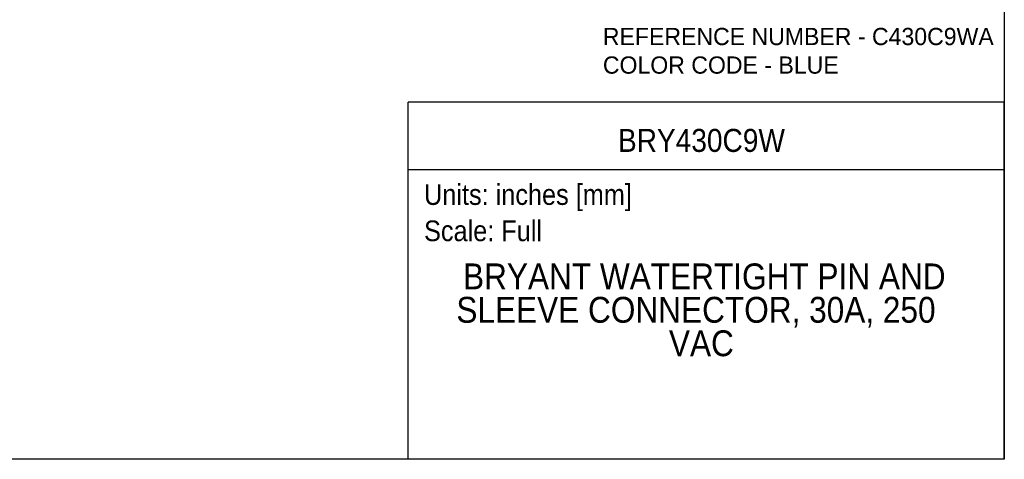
# Model space of a CAD drawing. Header units: inches. Extents: x 0 to 33, y 0 to 25.5.
# Tile 12 of 22: x 11.6 to 33, y 0 to 9.6. Entities that reach past the tile are written whole.
import ezdxf
from ezdxf.enums import TextEntityAlignment as Align

# ---------------------------------------------------------------- set-up
doc = ezdxf.new("R2010")
doc.units = ezdxf.units.IN
doc.header["$LTSCALE"] = 3
doc.header["$MEASUREMENT"] = 0
doc.linetypes.add('SLD-Solid', pattern=[0])
doc.layers.add('SLD-DEFPOINTS', color=7, linetype='Continuous')
doc.layers.add('TEXT', color=140, linetype='SLD-Solid', lineweight=25)
doc.styles.add('SLDTEXTSTYLE0', font='GOTHIC.TTF', dxfattribs={"width": 0.913})
doc.styles.add('SLDTEXTSTYLE1', font='CenturyGothic')

# ---------------------------------------------------------------- blocks, each defined once
blk = doc.blocks.new('SW_NOTE_0')
at = {"layer": 'TEXT', "color": 0, "insert": (0, 0.575), "char_height": 0.45, "attachment_point": 1, "style": 'SLDTEXTSTYLE0'}
blk.add_mtext('Scale: Full', dxfattribs=at)
blk = doc.blocks.new('SW_NOTE_0_1')
at = {"layer": 'TEXT', "color": 0, "insert": (0, 0.575), "char_height": 0.45, "attachment_point": 1, "style": 'SLDTEXTSTYLE0'}
blk.add_mtext('Units: inches [mm]', dxfattribs=at)
blk = doc.blocks.new('Block1')
at = {"layer": 'TEXT'}
for p, q in [((33, 7.767), (20.037, 7.767)), ((20.037, 0), (20.037, 7.767)), ((33, 0), (33, 7.767)), ((20.037, 6.307), (33, 6.307)), ((33, 0), (20.037, 0))]:
    blk.add_line(p, q, dxfattribs=at)
for name, p in [('SW_NOTE_0_1', (20.384, 5.41)), ('SW_NOTE_0', (20.384, 4.621))]:
    blk.add_blockref(name, p, dxfattribs=at)
at = {"layer": 'TEXT', "color": 140, "style": 'SLDTEXTSTYLE0', "width": 0.913}
for tag, height, p in [('AUTOATTR0', 0.5, (24.6, 6.538)), ('AUTOATTR1_0', 0.562, (21.231, 3.53)), ('AUTOATTR1_1', 0.562, (21.086, 2.803)), ('AUTOATTR1_2', 0.562, (25.708, 2.075))]:
    blk.add_attdef(tag, text='', height=height, dxfattribs=at).set_placement(p, align=Align.BOTTOM_LEFT)
blk = doc.blocks.new('Block2')
at = {"color": 7, "linetype": 'SLD-Solid', "lineweight": 18}
for q in [(33, 25.5), (0, 0)]:
    blk.add_line((33, 0), q, dxfattribs=at)
blk = doc.blocks.new('SW_NOTE_0_2')
at = {"layer": 'TEXT', "color": 0, "char_height": 0.375, "attachment_point": 1, "style": 'SLDTEXTSTYLE1'}
for s, insert in [('REFERENCE NUMBER - C430C9WA', (0, 0.483)), ('COLOR CODE - BLUE', (0, -0.138))]:
    blk.add_mtext(s, dxfattribs=dict(at, insert=insert))

msp = doc.modelspace()

# ---------------------------------------------------------------- linework, layer by layer
at = {"color": 7, "linetype": 'SLD-Solid'}
for p, q in [((33, 25.5), (33, 0)), ((33, 0), (0, 0))]:
    msp.add_line(p, q, dxfattribs=at)

# ---------------------------------------------------------------- block references
at = {"layer": 'SLD-DEFPOINTS'}
msp.add_blockref('Block2', (0, 0), dxfattribs=at)
ref = msp.add_blockref('Block1', (0, 0), dxfattribs=at)
ref.add_attrib('AUTOATTR0', 'BRY430C9W', dxfattribs={"layer": 'TEXT', "height": 0.5, "style": 'SLDTEXTSTYLE0', "width": 0.913}).set_placement((24.6, 6.538), align=Align.BOTTOM_LEFT)
ref.add_attrib('AUTOATTR1_0', 'BRYANT WATERTIGHT PIN AND ', dxfattribs={"layer": 'TEXT', "height": 0.5625, "style": 'SLDTEXTSTYLE0', "width": 0.913}).set_placement((21.231, 3.53), align=Align.BOTTOM_LEFT)
ref.add_attrib('AUTOATTR1_1', 'SLEEVE CONNECTOR, 30A, 250 ', dxfattribs={"layer": 'TEXT', "height": 0.5625, "style": 'SLDTEXTSTYLE0', "width": 0.913}).set_placement((21.086, 2.803), align=Align.BOTTOM_LEFT)
ref.add_attrib('AUTOATTR1_2', 'VAC', dxfattribs={"layer": 'TEXT', "height": 0.5625, "style": 'SLDTEXTSTYLE0', "width": 0.913}).set_placement((25.708, 2.075), align=Align.BOTTOM_LEFT)
at = {"layer": 'TEXT'}
msp.add_blockref('SW_NOTE_0_2', (24.272, 8.903), dxfattribs=at)

doc.saveas('drawing.dxf')
